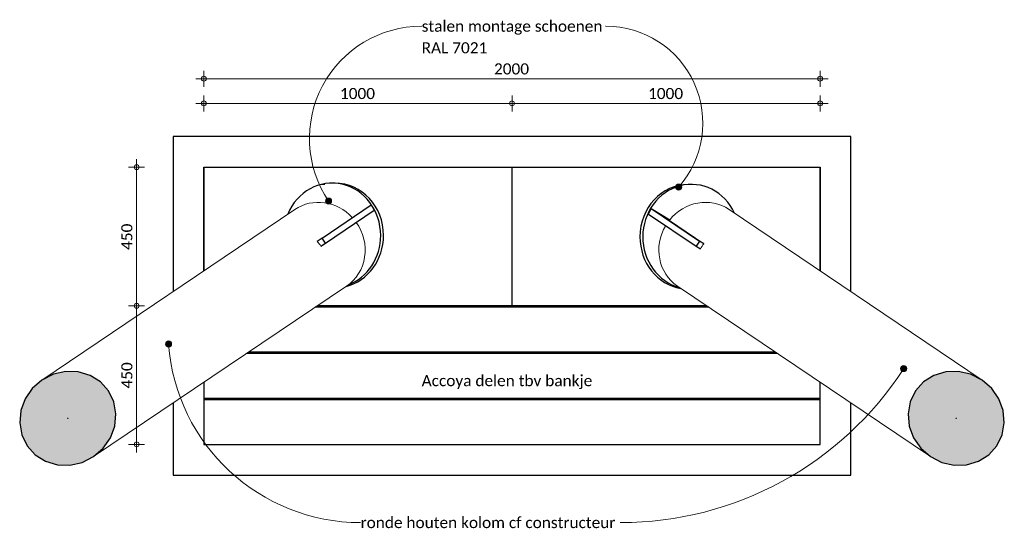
# Model space of a CAD drawing. Header units: millimetres. Extents: x 10902 to 41735, y -5319 to 18794.
# Tile 1 of 7: x 10902 to 14098, y -3063 to -1411. Entities that reach past the tile are written whole.
import ezdxf

# ---------------------------------------------------------------- set-up
doc = ezdxf.new("R2010")
doc.units = ezdxf.units.MM
for name, color, linetype, lineweight in [('A-ANNO-DIMS', 211, 'Continuous', 9), ('A-ANNO-DIMS-20', 211, 'Continuous', 9), ('G-ANNO-TEXT', 231, 'Continuous', 9), ('S-COLS', 52, 'Continuous', 25), ('S-FNDN', 32, 'Continuous', 25)]:
    doc.layers.add(name, color=color, linetype=linetype, lineweight=lineweight)
doc.styles.add('Calibri', font='calibri.ttf', dxfattribs={"height": 36})
doc.dimstyles.new('1_8', dxfattribs={"dimscale": 304.8, "dimtxt": 42.384543, "dimasz": 0.052493, "dimexe": 0.085302, "dimexo": 0.0625, "dimgap": 0, "dimtad": 1, "dimdec": 0, "dimdsep": 46, "dimtxsty": 'Calibri', "dimblk1": 'DOTBLANK', "dimblk2": 'DOTBLANK', "dimsah": 1, "dimcen": 0.09, "dimdle": 0.085302, "dimazin": 0, "dimtfac": 1, "dimtdec": 4, "dimtix": 1, "dimtmove": 0, "dimatfit": 3, "dimfxl": 0.085302, "dimfxlon": 1, "dimtvp": 1, "dimtolj": 1, "dimtzin": 0, "dimarcsym": 2})

# ---------------------------------------------------------------- blocks, each defined once
blk = doc.blocks.new('Structural Foundations 3 - Structural Foundations 1-1741093-Plan Detail')
at = {"layer": 'S-FNDN'}
for p, q in [((13600, -1790), (11400, -1790)), ((11400, -1790), (11400, -2294)), ((13600, -2294), (13600, -1790)), ((11500, -1890), (11500, -2226.6)), ((11500, -2226.6), (11500, -1890)), ((11500, -1890), (12500, -1890)), ((12500, -1890), (13500, -1890)), ((12500, -2340), (12500, -1890)), ((13500, -2226.6), (13500, -1890)), ((13500, -1890), (13500, -2226.6)), ((11892.4, -1946.1), (11883, -1946.1)), ((11925.5, -1941.8), (11916.2, -1941.8)), ((13082.1, -1946.1), (13072.8, -1946.1)), ((11883.3, -2120.1), (12042.5, -2012.7)), ((12042.5, -2012.7), (12052.5, -2030.1)), ((11894.4, -2136.7), (12052.5, -2030.1)), ((12943, -2042.3), (12952.2, -2024.4)), ((12943, -2042.3), (13098.1, -2146.9)), ((12952.2, -2024.4), (13012.8, -2060.6)), ((12952.2, -2024.4), (13108.4, -2129.8)), ((11883.3, -2120.1), (11867.1, -2131)), ((11879.8, -2146.6), (11894.4, -2136.7)), ((11894.4, -2136.7), (11883.3, -2120.1)), ((13108.4, -2129.8), (13098.1, -2146.9)), ((13123, -2138.5), (13108.4, -2129.8)), ((13098.1, -2146.9), (13111.6, -2154.9)), ((13139.1, -2345), (11860.9, -2345)), ((12500, -2340), (11868.3, -2340)), ((13131.7, -2340), (12500, -2340)), ((11645.9, -2490), (13354.1, -2490)), ((13361.5, -2495), (11638.5, -2495)), ((11500, -2588.4), (11500, -2640)), ((13500, -2640), (13500, -2588.4)), ((11500, -2640), (13500, -2640)), ((11500, -2640), (11500, -2645)), ((11500, -2645), (11500, -2790)), ((13500, -2645), (11500, -2645)), ((13500, -2645), (13500, -2640)), ((13500, -2790), (13500, -2645)), ((11400, -2655.9), (11400, -2890)), ((13600, -2890), (13600, -2655.9)), ((11500, -2790), (13500, -2790)), ((11400, -2890), (13600, -2890))]:
    blk.add_line(p, q, dxfattribs=at)
for centre, start_param, end_param in [((11916.2, -2111.8), 4.712389, 7.435549), ((11925.5, -2111.8), 4.712389, 6.283185), ((13072.8, -2116.1), 0, 1.570796), ((13082.1, -2116.1), 5.1816, 7.853982), ((11925.5, -2111.8), 3.372738, 4.712389), ((11916.2, -2111.8), 3.48192, 4.712389), ((13072.8, -2116.1), 1.570796, 2.985726), ((13082.1, -2116.1), 1.570796, 2.896917)]:
    blk.add_ellipse(centre, major_axis=(0, 170), ratio=0.927304, start_param=start_param, end_param=end_param, dxfattribs=at)
blk = doc.blocks.new('DIMBLOCK1-Plan Detail')
at = {"layer": 'A-ANNO-DIMS-20'}
for p, q in [((11281.7, -2340), (11255.7, -2340)), ((11281.7, -2816), (11281.7, -2340)), ((11281.7, -2340), (11307.7, -2340)), ((11281.7, -2790), (11255.7, -2790)), ((11281.7, -2790), (11307.7, -2790))]:
    blk.add_line(p, q, dxfattribs=at)
for centre in [(11281.7, -2340), (11281.7, -2790)]:
    blk.add_circle(centre, 8, dxfattribs=at)
at = {"layer": 'A-ANNO-DIMS-20', "color": 0, "insert": (11231.8, -2608.8), "char_height": 36, "width": 105.058, "attachment_point": 1, "rotation": 90, "line_spacing_factor": 1.158048, "style": 'Calibri'}
blk.add_mtext('450', dxfattribs=at)
blk = doc.blocks.new('_DotBlank')
at = {"color": 0, "linetype": 'ByBlock', "lineweight": -2}
blk.add_line((-0.5, 0), (-1, 0), dxfattribs=at)
blk.add_circle((0, 0), 0.5, dxfattribs=at)
blk = doc.blocks.new('DIMBLOCK2-Plan Detail')
at = {"layer": 'A-ANNO-DIMS-20'}
for p, q in [((11281.7, -2340), (11281.7, -1864)), ((11281.7, -1890), (11255.7, -1890)), ((11281.7, -1890), (11307.7, -1890)), ((11281.7, -2340), (11255.7, -2340)), ((11281.7, -2340), (11307.7, -2340))]:
    blk.add_line(p, q, dxfattribs=at)
for centre in [(11281.7, -1890), (11281.7, -2340)]:
    blk.add_circle(centre, 8, dxfattribs=at)
at = {"layer": 'A-ANNO-DIMS-20', "color": 0, "insert": (11231.8, -2158.8), "char_height": 36, "width": 105.058, "attachment_point": 1, "rotation": 90, "line_spacing_factor": 1.158048, "style": 'Calibri'}
blk.add_mtext('450', dxfattribs=at)
blk = doc.blocks.new('DIMBLOCK3-Plan Detail')
at = {"layer": 'A-ANNO-DIMS-20'}
for p, q in [((11500, -1602.9), (11500, -1576.9)), ((13500, -1602.9), (13500, -1576.9)), ((11474, -1602.9), (13526, -1602.9)), ((11500, -1602.9), (11500, -1628.9)), ((13500, -1602.9), (13500, -1628.9))]:
    blk.add_line(p, q, dxfattribs=at)
for centre in [(11500, -1602.9), (13500, -1602.9)]:
    blk.add_circle(centre, 8, dxfattribs=at)
at = {"layer": 'A-ANNO-DIMS-20', "color": 0, "insert": (12441.6, -1553), "char_height": 36, "width": 140.077, "attachment_point": 1, "line_spacing_factor": 1.158048, "style": 'Calibri'}
blk.add_mtext('2000', dxfattribs=at)
blk = doc.blocks.new('DIMBLOCK4-Plan Detail')
at = {"layer": 'A-ANNO-DIMS-20'}
for p, q in [((11500, -1682.9), (11500, -1656.9)), ((12500, -1682.9), (12500, -1656.9)), ((11474, -1682.9), (12500, -1682.9)), ((11500, -1682.9), (11500, -1708.9)), ((12500, -1682.9), (12500, -1708.9))]:
    blk.add_line(p, q, dxfattribs=at)
for centre in [(11500, -1682.9), (12500, -1682.9)]:
    blk.add_circle(centre, 8, dxfattribs=at)
at = {"layer": 'A-ANNO-DIMS-20', "color": 0, "insert": (11941.6, -1633), "char_height": 36, "width": 140.077, "attachment_point": 1, "line_spacing_factor": 1.158048, "style": 'Calibri'}
blk.add_mtext('1000', dxfattribs=at)
blk = doc.blocks.new('DIMBLOCK5-Plan Detail')
at = {"layer": 'A-ANNO-DIMS-20'}
for p, q in [((12500, -1682.9), (12500, -1656.9)), ((13500, -1682.9), (13500, -1656.9)), ((12500, -1682.9), (13526, -1682.9)), ((12500, -1682.9), (12500, -1708.9)), ((13500, -1682.9), (13500, -1708.9))]:
    blk.add_line(p, q, dxfattribs=at)
for centre in [(12500, -1682.9), (13500, -1682.9)]:
    blk.add_circle(centre, 8, dxfattribs=at)
at = {"layer": 'A-ANNO-DIMS-20', "color": 0, "insert": (12941.6, -1633), "char_height": 36, "width": 140.077, "attachment_point": 1, "line_spacing_factor": 1.158048, "style": 'Calibri'}
blk.add_mtext('1000', dxfattribs=at)

msp = doc.modelspace()

# ---------------------------------------------------------------- hatches: boundary and pattern name
at = {"layer": 'G-ANNO-TEXT'}
h = msp.add_hatch(color=7, dxfattribs=at)
edge = h.paths.add_edge_path()
edge.add_arc((13041.2, -1954.9), 10, 0, 360)
h = msp.add_hatch(color=7, dxfattribs=at)
edge = h.paths.add_edge_path()
edge.add_arc((11904.6, -2000.2), 10, 0, 360)
h = msp.add_hatch(color=7, dxfattribs=at)
edge = h.paths.add_edge_path()
edge.add_arc((11385.2, -2464.4), 10, 0, 360)
h = msp.add_hatch(color=7, dxfattribs=at)
edge = h.paths.add_edge_path()
edge.add_arc((13771.5, -2544), 10, 0, 360)
at = {"layer": 'S-COLS'}
h = msp.add_hatch(color=256, dxfattribs=at)
h.paths.add_polyline_path([(11044.5, -2858.3), (11064.9, -2857.6), (11085.3, -2854.4), (11105.1, -2848.6), (11124.2, -2840.4), (11142.1, -2829.8), (11158.7, -2817.1), (11173.4, -2802.5), (11186.2, -2786.3), (11196.9, -2768.7), (11205.1, -2749.9), (11210.9, -2730.5), (11214, -2710.6), (11214.5, -2690.6), (11212.3, -2670.8), (11207.4, -2651.7), (11200, -2633.5), (11190.2, -2616.5), (11178.1, -2601), (11163.9, -2587.2), (11148.1, -2575.6), (11130.6, -2566.2), (11111.9, -2559.1), (11092.2, -2554.6), (11072, -2552.6), (11051.6, -2553.3), (11031.3, -2556.5), (11011.4, -2562.3), (10992.3, -2570.5), (10974.4, -2581.1), (10957.9, -2593.8), (10943.1, -2608.4), (10930.3, -2624.6), (10919.7, -2642.2), (10911.4, -2661), (10905.7, -2680.4), (10902.5, -2700.3), (10902.1, -2720.3), (10904.3, -2740.1), (10909.1, -2759.2), (10916.5, -2777.4), (10926.3, -2794.4), (10938.4, -2809.9), (10952.5, -2823.6), (10968.5, -2835.3), (10986, -2844.7), (11004.7, -2851.8), (11024.3, -2856.3)])
h.paths.add_polyline_path([(11058.1, -2706.2), (11057.5, -2705.3), (11058.4, -2704.7), (11059, -2705.6), (11058.4, -2705.9)])
h = msp.add_hatch(color=256, dxfattribs=at)
h.paths.add_polyline_path([(13955.5, -2858.3), (13975.7, -2856.3), (13995.3, -2851.8), (14014, -2844.7), (14031.5, -2835.3), (14047.5, -2823.6), (14061.6, -2809.9), (14073.7, -2794.4), (14083.5, -2777.4), (14090.9, -2759.2), (14095.7, -2740.1), (14097.9, -2720.3), (14097.5, -2700.3), (14094.3, -2680.4), (14088.6, -2661), (14080.3, -2642.2), (14069.7, -2624.6), (14056.9, -2608.4), (14042.1, -2593.8), (14025.6, -2581.1), (14007.7, -2570.5), (13988.6, -2562.3), (13968.7, -2556.5), (13948.4, -2553.3), (13928, -2552.6), (13907.8, -2554.6), (13888.1, -2559.1), (13869.4, -2566.2), (13851.9, -2575.6), (13836, -2587.3), (13821.9, -2601), (13809.8, -2616.5), (13800, -2633.5), (13792.6, -2651.7), (13787.7, -2670.8), (13785.5, -2690.6), (13786, -2710.6), (13789.1, -2730.5), (13794.9, -2749.9), (13803.1, -2768.7), (13813.8, -2786.3), (13826.6, -2802.5), (13841.3, -2817.1), (13857.9, -2829.8), (13875.8, -2840.4), (13894.9, -2848.6), (13914.7, -2854.4), (13935.1, -2857.6), (13941.9, -2857.9)])
h.paths.add_polyline_path([(13941.9, -2706.2), (13941, -2705.6), (13941.6, -2704.7), (13942.5, -2705.3), (13942.3, -2705.6)])

# ---------------------------------------------------------------- linework, layer by layer
at = {"layer": 'G-ANNO-TEXT', "color": 7}
for p, q in [((12804.8, -1432.4), (12803.4, -1432.4)), ((12852.7, -3043.9), (12851.4, -3043.9))]:
    msp.add_line(p, q, dxfattribs=at)
for centre in [(13041.2, -1954.9), (11904.6, -2000.2), (11385.2, -2464.4), (13771.5, -2544)]:
    msp.add_circle(centre, 10, dxfattribs=at)
for centre, radius, start, end in [((12206.8, -1796.7), 364.3, 90, 213.9559), ((12804.8, -1747.1), 314.7, 318.674, 90), ((12008.7, -2418.9), 625.1, 184.1767, 270), ((12852.7, -1949.7), 1094.3, 270, 327.1044)]:
    msp.add_arc(centre, radius, start, end, dxfattribs=at)
at = {"layer": 'S-COLS', "lineweight": 18}
for p, q in [((11795.3, -2027.4), (10974.4, -2581.1)), ((14025.6, -2581.1), (13204.7, -2027.4)), ((13010.8, -2062.8), (13123, -2138.5)), ((11142.1, -2829.8), (11963.1, -2276.1)), ((13036.9, -2276.1), (13857.9, -2829.8))]:
    msp.add_line(p, q, dxfattribs=at)
at = {"layer": 'S-COLS'}
for p, q in [((11057.5, -2705.3), (11058.4, -2704.7)), ((11058.1, -2706.2), (11057.5, -2705.3)), ((11059, -2705.6), (11058.1, -2706.2)), ((11058.4, -2704.7), (11059, -2705.6)), ((13941, -2705.6), (13941.6, -2704.7)), ((13941.9, -2706.2), (13941, -2705.6)), ((13941.6, -2704.7), (13942.5, -2705.3)), ((13942.5, -2705.3), (13941.9, -2706.2))]:
    msp.add_line(p, q, dxfattribs=at)
at = {"layer": 'S-COLS', "flags": 128}
for points in [[(11142.1, -2829.8), (11173.4, -2802.5), (11196.9, -2768.7), (11210.9, -2730.5), (11214.5, -2690.6), (11207.4, -2651.7), (11190.2, -2616.5), (11164, -2587.3), (11130.6, -2566.2), (11092.2, -2554.6), (11051.6, -2553.3), (11011.4, -2562.3), (10974.4, -2581.1)], [(14025.6, -2581.1), (13988.6, -2562.3), (13948.4, -2553.3), (13907.8, -2554.6), (13869.4, -2566.2), (13836, -2587.3), (13809.8, -2616.5), (13792.6, -2651.7), (13785.5, -2690.6), (13789.1, -2730.5), (13803.1, -2768.7), (13826.6, -2802.5), (13857.9, -2829.8)], [(10974.4, -2581.1), (10943.1, -2608.4), (10919.7, -2642.2), (10905.7, -2680.4), (10902.1, -2720.3), (10909.1, -2759.2), (10926.3, -2794.4), (10952.5, -2823.6), (10986, -2844.7), (11024.3, -2856.3), (11064.9, -2857.6), (11105.1, -2848.6), (11142.1, -2829.8)], [(13857.9, -2829.8), (13894.9, -2848.6), (13935.1, -2857.6), (13975.7, -2856.3), (14014, -2844.7), (14047.5, -2823.6), (14073.7, -2794.4), (14090.9, -2759.2), (14097.9, -2720.3), (14094.3, -2680.4), (14080.3, -2642.2), (14056.9, -2608.4), (14025.6, -2581.1)]]:
    msp.add_lwpolyline(points, dxfattribs=at)
at = {"layer": 'S-COLS', "lineweight": 18}
for centre, major_axis, start_param, end_param in [((11879.2, -2151.7), (-83.9, 124.4), 4.872469, 6.283185), ((13120.8, -2151.7), (83.9, 124.4), 0, 1.489235), ((11879.2, -2151.7), (-83.9, 124.4), 3.141593, 4.738455), ((13120.8, -2151.7), (83.9, 124.4), 1.628831, 3.141593), ((11764.8, -2228.9), (-83.9, 124.4), 4.738455, 4.872469), ((13233, -2227.4), (83.9, 124.4), 1.489235, 1.622969)]:
    msp.add_ellipse(centre, major_axis=major_axis, ratio=0.942597, start_param=start_param, end_param=end_param, dxfattribs=at)

# ---------------------------------------------------------------- block references
at = {"layer": 'S-FNDN'}
msp.add_blockref('Structural Foundations 3 - Structural Foundations 1-1741093-Plan Detail', (0, 0), dxfattribs=at)

# ---------------------------------------------------------------- texts
at = {"layer": 'G-ANNO-TEXT', "color": 7, "char_height": 36, "attachment_point": 1, "style": 'Calibri'}
for s, insert, width in [('stalen montage schoenen', (12206.8, -1414.4), 723.122), ('RAL 7021', (12206.8, -1484.5), 262.954), ('Accoya delen tbv bankje', (12206.8, -2565.2), 683.038), ('ronde houten kolom cf constructeur', (12008.7, -3025.9), 1021.35)]:
    msp.add_mtext(s, dxfattribs=dict(at, insert=insert, width=width))

# ---------------------------------------------------------------- dimensions: what is measured, and where the dimension line sits
at = {"layer": 'A-ANNO-DIMS'}
for base, p1, p2, override, picture, middle in [((13500, -1602.9), (11500, -1628.9), (13500, -1628.9), {"dimpost": '<>', "dimfxl": 2000}, 'DIMBLOCK3-Plan Detail', (12500, -1584.5)), ((12500, -1682.9), (11500, -1708.9), (12500, -1708.9), {"dimpost": '<>', "dimfxl": 1000}, 'DIMBLOCK4-Plan Detail', (12000, -1664.5)), ((13500, -1682.9), (12500, -1708.9), (13500, -1708.9), {"dimpost": '<>', "dimfxl": 1000}, 'DIMBLOCK5-Plan Detail', (13000, -1664.5))]:
    dim = msp.add_linear_dim(base=base, p1=p1, p2=p2, dimstyle='1_8', override=override, dxfattribs=at)
    dim.commit()
    dim.dimension.update_dxf_attribs({"geometry": picture, "text_midpoint": middle})
for base, p1, p2, picture, middle in [((11281.7, -1890), (11307.7, -2340), (11307.7, -1890), 'DIMBLOCK2-Plan Detail', (11263.2, -2115)), ((11281.7, -2340), (11307.7, -2790), (11307.7, -2340), 'DIMBLOCK1-Plan Detail', (11263.2, -2565))]:
    dim = msp.add_linear_dim(base=base, p1=p1, p2=p2, angle=90, dimstyle='1_8', override={"dimpost": '<>', "dimfxl": 450}, dxfattribs=at)
    dim.commit()
    dim.dimension.update_dxf_attribs({"geometry": picture, "text_midpoint": middle})

doc.saveas('drawing.dxf')
